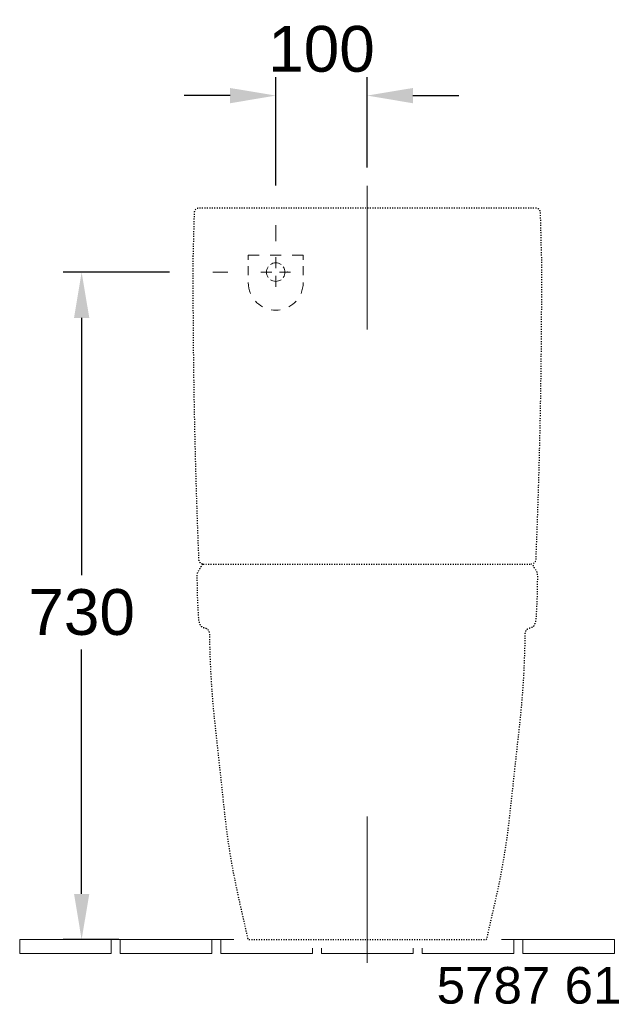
# Model space of a CAD drawing. Extents: x 184 to 7780, y -1169 to 3234.
# Tile 8 of 9: x 5124 to 5774, y -980 to 95. Entities that reach past the tile are written whole.
import ezdxf

# ---------------------------------------------------------------- set-up
doc = ezdxf.new("R2010")
doc.units = 0
doc.linetypes.add('ACAD_ISO03W100', pattern=[30, 12, -18])
doc.linetypes.add('VERDECKT2', pattern=[4.7625, 3.175, -1.5875])
doc.layers.get('Defpoints').update_dxf_attribs({"linetype": 'CONTINUOUS'})
doc.layers.add('0-Dick-Verdeckt', color=254, linetype='VERDECKT2', lineweight=30)
doc.layers.add('0-Dünn', color=2, linetype='CONTINUOUS', lineweight=5)
doc.styles.get("Standard").update_dxf_attribs({"font": 'arial.ttf'})
doc.styles.add('STYL2', font='arial.ttf')
doc.dimstyles.get("Standard").update_dxf_attribs({"dimscale": 0, "dimtxt": 50, "dimasz": 50, "dimexe": 20, "dimexo": 25, "dimgap": 15, "dimtad": 0, "dimtih": 1, "dimtoh": 1, "dimdec": 0, "dimdsep": 46, "dimtxsty": 'STYL2', "dimcen": 3, "dimclrd": 256, "dimclre": 256, "dimclrt": 256, "dimadec": 0, "dimazin": 0, "dimtfac": 1, "dimtdec": 0, "dimtofl": 0, "dimtmove": 0, "dimatfit": 3, "dimfxl": 0, "dimtolj": 1, "dimtzin": 0, "dimarcsym": 0})

# ---------------------------------------------------------------- blocks, each defined once
blk = doc.blocks.new('*D82')
at = {"layer": '0-Dünn', "linetype": 'Continuous', "lineweight": -2}
for p, q in [((5287.8, -180.7), (5171.9, -180.7)), ((5191.9, -230.7), (5191.9, -511.7)), ((5191.9, -859.6), (5191.9, -592.8)), ((5232.5, -909.6), (5171.9, -909.6))]:
    blk.add_line(p, q, dxfattribs=at)
at = {"layer": '0-Dünn', "linetype": 'Continuous'}
for points in [[(5183.6, -230.7), (5200.3, -230.7), (5191.9, -180.7)], [(5183.6, -859.6), (5200.3, -859.6), (5191.9, -909.6)]]:
    blk.add_solid(points, dxfattribs=at)
at = {"layer": 'Defpoints', "color": 0, "linetype": 'Continuous'}
for p in [(5312.8, -180.7), (5191.9, -909.6), (5257.5, -909.6)]:
    blk.add_point(p, dxfattribs=at)
at = {"layer": '0-Dünn', "linetype": 'Continuous', "insert": (5191.9, -552.2), "char_height": 50, "attachment_point": 5, "style": 'STYL2'}
blk.add_mtext('\\A1;730', dxfattribs=at)
blk = doc.blocks.new('*D83')
at = {"layer": '0-Dünn', "linetype": 'Continuous', "lineweight": -2}
for p, q in [((5404.1, -86), (5404.1, 32.1)), ((5504.1, -66.5), (5504.1, 32.1)), ((5354.1, 12.1), (5304.1, 12.1)), ((5554.1, 12.1), (5604.1, 12.1))]:
    blk.add_line(p, q, dxfattribs=at)
at = {"layer": '0-Dünn', "linetype": 'Continuous'}
for points in [[(5354.1, 20.4), (5354.1, 3.7), (5404.1, 12.1)], [(5554.1, 20.4), (5554.1, 3.7), (5504.1, 12.1)]]:
    blk.add_solid(points, dxfattribs=at)
at = {"layer": 'Defpoints', "color": 0, "linetype": 'Continuous'}
for p in [(5504.1, 12.1), (5504.1, -91.5), (5404.1, -111)]:
    blk.add_point(p, dxfattribs=at)
at = {"layer": '0-Dünn', "linetype": 'Continuous', "insert": (5454.1, 62.8), "char_height": 50, "attachment_point": 5, "style": 'STYL2'}
blk.add_mtext('\\A1;100', dxfattribs=at)

msp = doc.modelspace()

# ---------------------------------------------------------------- linework, layer by layer
at = {"layer": '0-Dick-Verdeckt', "color": 0, "linetype": 'ACAD_ISO03W100', "ltscale": 0.09, "flags": 128}
msp.add_lwpolyline([(5504.2, -909.6), (5633.1, -909.6, 0.35664), (5635, -908.1, -0.000869), (5644.6, -865.8, 0.029239), (5660.2, -772.1, -0.000766), (5670.7, -676.1, 0.023296), (5676.7, -582.2), (5676.8, -576.1, -0.059323), (5677.2, -573.4, -0.132445), (5678.7, -571, -0.131123), (5682.1, -569.2, 0.05532), (5683.8, -568.6, 0.051303), (5686.2, -567.1, 0.131321), (5686.9, -566.2, 0.006604), (5687.8, -563.8, 0.088872), (5688.9, -558, 0.017422), (5690.4, -512.5, 0.155038), (5689, -507.1, -0.009545), (5685.2, -500.8, 0.183813), (5683.7, -499.5), (5683.6, -499.5), (5683.6, -499.4, 0.380585), (5688.6, -494.6, 0.011026), (5694.8, -164.4, -0.003416), (5694.6, -160.1, -0.000531), (5693.5, -115.8, 0.406966), (5688.5, -110.9), (5504.2, -111), (5319.9, -110.9, 0.406966), (5314.9, -115.8, -0.000531), (5313.7, -160.1, -0.003416), (5313.6, -164.4, 0.011026), (5319.8, -494.6, 0.380585), (5324.8, -499.4), (5324.8, -499.5), (5324.7, -499.5, 0.183813), (5323.1, -500.8, -0.009545), (5319.4, -507.1, 0.155038), (5318, -512.5, 0.017422), (5319.5, -558, 0.088872), (5320.6, -563.8, 0.006604), (5321.5, -566.2, 0.131321), (5322.1, -567.1, 0.051303), (5324.6, -568.6, 0.05532), (5326.3, -569.2, -0.131123), (5329.7, -571, -0.132445), (5331.1, -573.4, -0.059323), (5331.6, -576.1), (5331.7, -582.2, 0.023296), (5337.7, -676.1, -0.000766), (5348.1, -772.1, 0.029239), (5363.8, -865.8, -0.000869), (5373.3, -908.1, 0.35664), (5375.3, -909.6)], format="xyb", close=True, dxfattribs=at)
msp.add_lwpolyline([(5324.8, -499.5), (5683.6, -499.5)], dxfattribs=at)
at = {"layer": '0-Dünn', "linetype": 'Continuous'}
for p, q in [((5504.1, -86.5), (5504.1, -243.3)), ((5404.1, -129.4), (5404.1, -146.9)), ((5374.1, -162.2), (5386.1, -162.2)), ((5374.1, -167.2), (5374.1, -162.2)), ((5398.1, -162.2), (5410.1, -162.2)), ((5404.1, -164.4), (5404.1, -176.5)), ((5422.1, -162.2), (5434.1, -162.2)), ((5434.1, -167.2), (5434.1, -162.2)), ((5335.4, -180.7), (5351.6, -180.7)), ((5374.1, -184.1), (5374.1, -174.1)), ((5387.9, -180.7), (5399.9, -180.7)), ((5420.3, -180.7), (5408.3, -180.7)), ((5434.1, -184.1), (5434.1, -174.1)), ((5404.1, -196.9), (5404.1, -184.9)), ((5504.1, -934.9), (5504.1, -775)), ((5124.2, -909.6), (5224.2, -909.6)), ((5124.2, -924.6), (5124.2, -909.6)), ((5224.2, -909.6), (5224.2, -924.6)), ((5224.2, -909.6), (5234.2, -909.6)), ((5234.2, -909.6), (5334.2, -909.6)), ((5234.2, -924.6), (5234.2, -909.6)), ((5334.2, -909.6), (5334.2, -924.6)), ((5334.2, -909.6), (5344.2, -909.6)), ((5344.2, -909.6), (5358.4, -909.6)), ((5344.2, -909.6), (5344.2, -924.6)), ((5664.2, -909.6), (5651, -909.6)), ((5664.2, -909.6), (5664.2, -924.6)), ((5664.2, -909.6), (5674.2, -909.6)), ((5774.2, -909.6), (5674.2, -909.6)), ((5674.2, -909.6), (5674.2, -924.6)), ((5774.2, -924.6), (5774.2, -909.6)), ((5187.8, -924.6), (5124.2, -924.6)), ((5224.2, -924.6), (5187.8, -924.6)), ((5334.2, -924.6), (5234.2, -924.6)), ((5444.2, -924.6), (5344.2, -924.6)), ((5444.2, -924.6), (5444.2, -918.8)), ((5454.2, -924.6), (5454.2, -918.8)), ((5454.2, -924.6), (5554.2, -924.6)), ((5554.2, -924.6), (5554.2, -918.8)), ((5564.2, -924.6), (5564.2, -918.8)), ((5564.2, -924.6), (5664.2, -924.6)), ((5674.2, -924.6), (5774.2, -924.6))]:
    msp.add_line(p, q, dxfattribs=at)
for centre, radius, start, end in [((5404.1, -180.7), 10.1, 54.9149, 125.0851), ((5404.1, -180.7), 10.1, 144.9149, 215.0851), ((5404.1, -180.7), 10.1, 324.9149, 35.0851), ((5404.1, -192.2), 30, 180, 202.8752), ((5404.1, -180.7), 10.1, 234.9149, 305.0851), ((5404.1, -192.2), 30, 337.1248, 0), ((5404.1, -192.2), 30, 222.0633, 241.2515), ((5404.1, -192.2), 30, 298.7485, 317.9367), ((5404.1, -192.2), 30, 260.4396, 279.5604)]:
    msp.add_arc(centre, radius, start, end, dxfattribs=at)
msp.add_point((5417.3, -180.7), dxfattribs=at)

# ---------------------------------------------------------------- texts
at = {"layer": '0-Dünn', "linetype": 'Continuous', "insert": (5580, -939.5), "char_height": 40, "attachment_point": 1}
msp.add_mtext_dynamic_manual_height_columns('5787 61', width=254.089, gutter_width=1025.1, heights=[0], dxfattribs=at)

# ---------------------------------------------------------------- dimensions: what is measured, and where the dimension line sits
at = {"layer": '0-Dünn', "linetype": 'Continuous'}
dim = msp.add_linear_dim(base=(5504.1, 12.1), p1=(5404.1, -111), p2=(5504.1, -91.5), dimstyle='Standard', override={"dimscale": 1, "dimtxt": 50, "dimtmove": 1}, dxfattribs=at)
dim.commit()
dim.dimension.update_dxf_attribs({"geometry": '*D83', "text_midpoint": (5454.1, 62.8), "dimtype": 160})
dim = msp.add_linear_dim(base=(5191.9, -909.6), p1=(5312.8, -180.7), p2=(5257.5, -909.6), angle=90, text='730', dimstyle='Standard', override={"dimscale": 1, "dimtxt": 50, "dimtmove": 0}, dxfattribs=at)
dim.commit()
dim.dimension.update_dxf_attribs({"geometry": '*D82', "text_midpoint": (5191.9, -552.2), "dimtype": 160})

doc.saveas('drawing.dxf')
